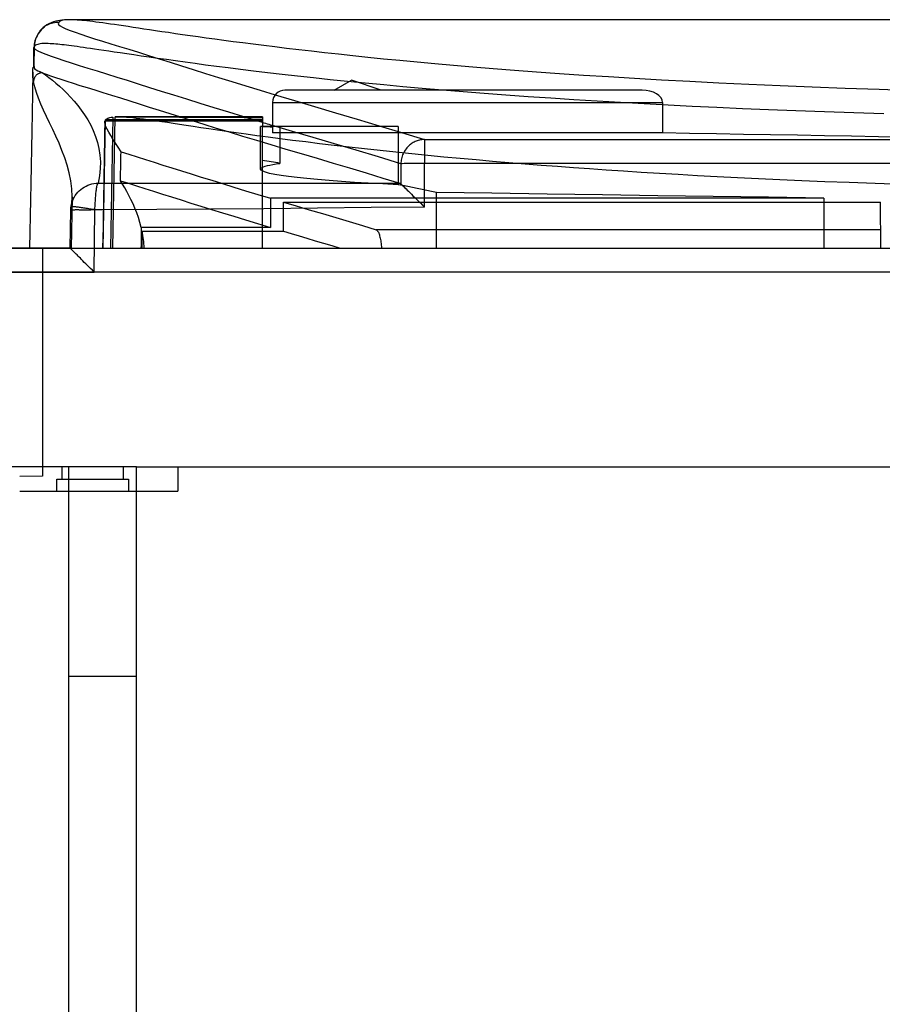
# Model space of a CAD drawing. Header units: millimetres. Extents: x -131 to 262, y -2989 to 324.
# Tile 5 of 11: x -38 to -3, y 283 to 324. Entities that reach past the tile are written whole.
import ezdxf

# ---------------------------------------------------------------- set-up
doc = ezdxf.new("R2010")
doc.units = ezdxf.units.MM
doc.layers.add('MAIN-1', color=7, linetype='Continuous')
doc.layers.add('MAIN-2', color=7, linetype='Continuous')

msp = doc.modelspace()

# ---------------------------------------------------------------- linework, layer by layer
at = {"layer": 'MAIN-1'}
for p, q in [((-36.743, 323.653), (-36.758, 323.643)), ((-36.726, 323.662), (-36.743, 323.653)), ((-36.707, 323.671), (-36.726, 323.662)), ((-36.665, 323.685), (-36.707, 323.671)), ((-36.617, 323.698), (-36.665, 323.685)), ((-36.561, 323.707), (-36.617, 323.698)), ((-36.497, 323.714), (-36.561, 323.707)), ((-36.425, 323.718), (-36.497, 323.714)), ((-36.344, 323.719), (-36.425, 323.718)), ((-37.538, 323.291), (-37.564, 323.261)), ((-37.51, 323.32), (-37.538, 323.291)), ((-37.482, 323.348), (-37.51, 323.32)), ((-37.452, 323.375), (-37.482, 323.348)), ((-37.42, 323.4), (-37.452, 323.375)), ((-37.388, 323.424), (-37.42, 323.4)), ((-37.333, 323.46), (-37.388, 323.424)), ((-37.276, 323.493), (-37.333, 323.46)), ((-37.218, 323.521), (-37.276, 323.493)), ((-37.158, 323.545), (-37.218, 323.521)), ((-37.097, 323.565), (-37.158, 323.545)), ((-37.035, 323.581), (-37.097, 323.565)), ((-36.974, 323.594), (-37.035, 323.581)), ((-36.913, 323.602), (-36.974, 323.594)), ((-36.854, 323.607), (-36.913, 323.602)), ((-36.796, 323.608), (-36.854, 323.607)), ((-36.796, 323.608), (-36.823, 323.569)), ((-36.823, 323.569), (-36.804, 323.523)), ((-36.804, 323.523), (-36.743, 323.471)), ((-36.785, 323.621), (-36.796, 323.608)), ((-36.772, 323.632), (-36.785, 323.621)), ((-36.758, 323.643), (-36.772, 323.632)), ((-36.743, 323.471), (-36.642, 323.413)), ((-36.642, 323.413), (-36.503, 323.349)), ((-36.503, 323.349), (-36.328, 323.278)), ((-36.328, 323.278), (-36.12, 323.202)), ((-36.12, 323.202), (-35.881, 323.12)), ((-35.881, 323.12), (-35.613, 323.032)), ((-35.613, 323.032), (-35.318, 322.938)), ((-35.318, 322.938), (-34.999, 322.837)), ((-34.999, 322.837), (-34.657, 322.731)), ((-37.812, 322.567), (-37.813, 322.573)), ((-37.811, 322.561), (-37.812, 322.567)), ((-37.808, 322.554), (-37.811, 322.561)), ((-37.805, 322.548), (-37.808, 322.554)), ((-37.801, 322.541), (-37.805, 322.548)), ((-37.796, 322.534), (-37.801, 322.541)), ((-37.736, 322.481), (-37.796, 322.534)), ((-37.634, 322.421), (-37.736, 322.481)), ((-34.657, 322.731), (-34.295, 322.619)), ((-34.295, 322.619), (-33.915, 322.501)), ((-33.915, 322.501), (-33.516, 322.377)), ((-37.492, 322.355), (-37.634, 322.421)), ((-37.313, 322.282), (-37.492, 322.355)), ((-37.099, 322.203), (-37.313, 322.282)), ((-36.852, 322.118), (-37.099, 322.203)), ((-36.575, 322.026), (-36.852, 322.118)), ((-36.27, 321.929), (-36.575, 322.026)), ((-33.516, 322.377), (-33.1, 322.247)), ((-33.1, 322.247), (-32.667, 322.111)), ((-32.667, 322.111), (-32.217, 321.969)), ((-37.812, 321.759), (-37.813, 321.759)), ((-37.813, 321.759), (-37.813, 321.758)), ((-37.813, 321.758), (-37.813, 321.757)), ((-37.813, 321.757), (-37.813, 321.756)), ((-37.813, 321.756), (-37.813, 321.756)), ((-37.813, 321.756), (-37.802, 321.72)), ((-37.812, 321.76), (-37.812, 321.759)), ((-37.802, 321.72), (-37.773, 321.689)), ((-37.773, 321.689), (-37.724, 321.656)), ((-37.724, 321.656), (-37.655, 321.62)), ((-37.655, 321.62), (-37.567, 321.582)), ((-35.938, 321.825), (-36.27, 321.929)), ((-35.583, 321.714), (-35.938, 321.825)), ((-35.207, 321.598), (-35.583, 321.714)), ((-32.217, 321.969), (-31.749, 321.822)), ((-31.749, 321.822), (-31.263, 321.669)), ((-31.263, 321.669), (-30.757, 321.509)), ((-37.864, 321.543), (-37.864, 321.556)), ((-37.864, 321.53), (-37.864, 321.543)), ((-37.864, 321.516), (-37.864, 321.53)), ((-37.864, 321.503), (-37.864, 321.516)), ((-37.864, 321.491), (-37.864, 321.503)), ((-37.864, 321.478), (-37.864, 321.491)), ((-37.862, 321.431), (-37.864, 321.478)), ((-37.86, 321.386), (-37.862, 321.431)), ((-37.856, 321.343), (-37.86, 321.386)), ((-37.851, 321.3), (-37.856, 321.343)), ((-37.845, 321.258), (-37.851, 321.3)), ((-37.839, 321.215), (-37.845, 321.258)), ((-37.831, 321.172), (-37.839, 321.215)), ((-37.825, 321.234), (-37.828, 321.213)), ((-37.82, 321.255), (-37.825, 321.234)), ((-37.814, 321.276), (-37.82, 321.255)), ((-37.807, 321.297), (-37.814, 321.276)), ((-37.798, 321.318), (-37.807, 321.297)), ((-37.788, 321.339), (-37.798, 321.318)), ((-37.777, 321.359), (-37.788, 321.339)), ((-37.764, 321.378), (-37.777, 321.359)), ((-37.75, 321.397), (-37.764, 321.378)), ((-37.735, 321.414), (-37.75, 321.397)), ((-37.72, 321.431), (-37.735, 321.414)), ((-37.703, 321.446), (-37.72, 321.431)), ((-37.685, 321.461), (-37.703, 321.446)), ((-37.666, 321.474), (-37.685, 321.461)), ((-37.646, 321.487), (-37.666, 321.474)), ((-37.626, 321.498), (-37.646, 321.487)), ((-37.606, 321.507), (-37.626, 321.498)), ((-37.585, 321.515), (-37.606, 321.507)), ((-37.563, 321.522), (-37.585, 321.515)), ((-37.567, 321.582), (-37.459, 321.537)), ((-37.542, 321.528), (-37.563, 321.522)), ((-37.521, 321.532), (-37.542, 321.528)), ((-37.5, 321.535), (-37.521, 321.532)), ((-37.479, 321.537), (-37.5, 321.535)), ((-37.459, 321.537), (-37.479, 321.537)), ((-37.459, 321.537), (-37.306, 321.476)), ((-37.459, 321.537), (-37.333, 321.446)), ((-37.333, 321.446), (-37.198, 321.345)), ((-37.306, 321.476), (-37.129, 321.411)), ((-37.198, 321.345), (-37.058, 321.235)), ((-37.129, 321.411), (-36.928, 321.341)), ((-37.058, 321.235), (-36.912, 321.114)), ((-36.928, 321.341), (-36.706, 321.266)), ((-36.706, 321.266), (-36.464, 321.188)), ((-34.811, 321.475), (-35.207, 321.598)), ((-34.397, 321.346), (-34.811, 321.475)), ((-33.967, 321.211), (-34.397, 321.346)), ((-30.757, 321.509), (-30.23, 321.344)), ((-30.23, 321.344), (-29.68, 321.174)), ((-25.47, 320.819), (-24.751, 321.234)), ((-23.542, 320.819), (-24.751, 321.234)), ((-37.83, 321.192), (-37.831, 321.172)), ((-37.781, 320.952), (-37.831, 321.172)), ((-37.828, 321.213), (-37.83, 321.192)), ((-37.711, 320.724), (-37.781, 320.952)), ((-36.912, 321.114), (-36.763, 320.985)), ((-36.763, 320.985), (-36.611, 320.845)), ((-36.611, 320.845), (-36.458, 320.696)), ((-36.464, 321.188), (-36.202, 321.105)), ((-36.202, 321.105), (-35.923, 321.017)), ((-35.923, 321.017), (-35.627, 320.925)), ((-35.627, 320.925), (-35.313, 320.828)), ((-35.313, 320.828), (-34.978, 320.724)), ((-33.518, 321.07), (-33.967, 321.211)), ((-33.052, 320.922), (-33.518, 321.07)), ((-32.565, 320.769), (-33.052, 320.922)), ((-29.68, 321.174), (-29.109, 320.997)), ((-29.109, 320.997), (-28.513, 320.815)), ((-28.513, 320.815), (-27.893, 320.628)), ((-12.812, 320.819), (-27.5, 320.819)), ((-37.625, 320.488), (-37.711, 320.724)), ((-37.526, 320.246), (-37.625, 320.488)), ((-36.458, 320.696), (-36.306, 320.537)), ((-36.306, 320.537), (-36.156, 320.369)), ((-34.978, 320.724), (-34.625, 320.615)), ((-34.625, 320.615), (-34.258, 320.5)), ((-34.258, 320.5), (-33.876, 320.379)), ((-32.058, 320.609), (-32.565, 320.769)), ((-31.53, 320.443), (-32.058, 320.609)), ((-30.979, 320.271), (-31.53, 320.443)), ((-37.415, 319.996), (-37.526, 320.246)), ((-36.156, 320.369), (-36.009, 320.191)), ((-36.009, 320.191), (-35.867, 320.003)), ((-35.867, 320.003), (-35.73, 319.805)), ((-33.876, 320.379), (-33.482, 320.255)), ((-33.482, 320.255), (-33.077, 320.127)), ((-33.077, 320.127), (-32.661, 319.996)), ((-30.405, 320.093), (-30.979, 320.271)), ((-29.807, 319.909), (-30.405, 320.093)), ((-28, 320.319), (-28, 319.059)), ((-28, 320.319), (-11.971, 320.319)), ((-11.971, 320.319), (-11.971, 319.059)), ((-37.295, 319.738), (-37.415, 319.996)), ((-37.17, 319.473), (-37.295, 319.738)), ((-35.73, 319.805), (-35.601, 319.598)), ((-35.601, 319.598), (-35.482, 319.382)), ((-34.963, 314.319), (-34.87, 319.596)), ((-34.87, 319.596), (-34.848, 319.621)), ((-34.848, 319.621), (-34.819, 319.644)), ((-34.819, 319.644), (-34.783, 319.663)), ((-34.783, 319.663), (-34.74, 319.68)), ((-34.74, 319.68), (-34.69, 319.694)), ((-34.69, 319.694), (-34.633, 319.704)), ((-34.633, 319.704), (-34.568, 319.712)), ((-34.568, 319.712), (-34.581, 318.942)), ((-34.566, 314.319), (-34.474, 319.718)), ((-34.474, 319.718), (-34.463, 319.718)), ((-34.463, 319.718), (-34.452, 319.718)), ((-34.452, 319.718), (-34.441, 319.719)), ((-34.441, 319.719), (-34.429, 319.719)), ((-34.429, 319.719), (-34.418, 319.719)), ((-34.418, 319.719), (-34.406, 319.719)), ((-34.406, 319.719), (-34.394, 319.719)), ((-34.309, 319.718), (-34.394, 319.719)), ((-28.419, 319.719), (-34.394, 319.719)), ((-34.215, 319.714), (-34.309, 319.718)), ((-34.114, 319.708), (-34.215, 319.714)), ((-34.003, 319.7), (-34.114, 319.708)), ((-33.884, 319.689), (-34.003, 319.7)), ((-33.755, 319.676), (-33.884, 319.689)), ((-33.616, 319.66), (-33.755, 319.676)), ((-33.467, 319.642), (-33.616, 319.66)), ((-33.307, 319.622), (-33.467, 319.642)), ((-33.136, 319.599), (-33.307, 319.622)), ((-32.954, 319.574), (-33.136, 319.599)), ((-32.661, 319.996), (-32.231, 319.86)), ((-32.231, 319.86), (-31.783, 319.719)), ((-29.184, 319.719), (-29.807, 319.909)), ((-28.419, 319.719), (-28.419, 319.306)), ((-37.041, 319.201), (-37.17, 319.473)), ((-36.911, 318.922), (-37.041, 319.201)), ((-35.482, 319.382), (-35.374, 319.155)), ((-34.9, 319.496), (-34.907, 319.076)), ((-34.888, 319.563), (-34.901, 318.814)), ((-34.9, 319.496), (-34.899, 319.508)), ((-34.899, 319.508), (-34.898, 319.52)), ((-34.898, 319.52), (-34.897, 319.531)), ((-34.897, 319.531), (-34.894, 319.542)), ((-34.894, 319.542), (-34.891, 319.553)), ((-34.891, 319.553), (-34.888, 319.563)), ((-34.888, 319.563), (-34.871, 319.563)), ((-32.759, 319.547), (-32.954, 319.574)), ((-32.55, 319.516), (-32.759, 319.547)), ((-32.326, 319.483), (-32.55, 319.516)), ((-32.086, 319.447), (-32.326, 319.483)), ((-31.829, 319.408), (-32.086, 319.447)), ((-31.555, 319.367), (-31.829, 319.408)), ((-31.262, 319.323), (-31.555, 319.367)), ((-30.951, 319.276), (-31.262, 319.323)), ((-30.62, 319.227), (-30.951, 319.276)), ((-30.268, 319.176), (-30.62, 319.227)), ((-28.35, 319.469), (-28.419, 319.489)), ((-28, 319.319), (-28.419, 319.319)), ((-28.28, 319.448), (-28.35, 319.469)), ((-28.211, 319.427), (-28.28, 319.448)), ((-28.141, 319.407), (-28.211, 319.427)), ((-28.071, 319.386), (-28.141, 319.407)), ((-28, 319.365), (-28.071, 319.386)), ((-36.784, 318.636), (-36.911, 318.922)), ((-35.374, 319.155), (-35.28, 318.919)), ((-35.28, 318.919), (-35.202, 318.673)), ((-34.907, 319.076), (-34.915, 318.656)), ((-34.901, 318.814), (-34.914, 318.065)), ((-34.581, 318.942), (-34.594, 318.171)), ((-29.896, 319.122), (-30.268, 319.176)), ((-29.501, 319.066), (-29.896, 319.122)), ((-29.084, 319.008), (-29.501, 319.066)), ((-28.644, 318.948), (-29.084, 319.008)), ((-28.18, 318.886), (-28.644, 318.948)), ((-27.691, 318.821), (-28.18, 318.886)), ((-11.971, 319.059), (-28, 319.059)), ((-27.177, 318.756), (-27.691, 318.821)), ((-36.662, 318.343), (-36.784, 318.636)), ((-35.202, 318.673), (-35.141, 318.418)), ((-35.141, 318.418), (-35.1, 318.152)), ((-34.915, 318.656), (-34.922, 318.235)), ((-26.636, 318.688), (-27.177, 318.756)), ((-26.068, 318.618), (-26.636, 318.688)), ((-25.473, 318.547), (-26.068, 318.618)), ((-24.852, 318.475), (-25.473, 318.547)), ((-24.22, 318.404), (-24.852, 318.475)), ((-23.58, 318.334), (-24.22, 318.404)), ((-36.548, 318.042), (-36.662, 318.343)), ((-36.446, 317.734), (-36.548, 318.042)), ((-35.1, 318.152), (-35.081, 317.878)), ((-34.922, 318.235), (-34.929, 317.815)), ((-34.914, 318.065), (-34.927, 317.316)), ((-34.594, 318.171), (-34.607, 317.401)), ((-22.934, 318.265), (-23.58, 318.334)), ((-22.28, 318.198), (-22.934, 318.265)), ((-21.622, 318.133), (-22.28, 318.198)), ((-20.96, 318.069), (-21.622, 318.133)), ((-20.295, 318.007), (-20.96, 318.069)), ((-19.627, 317.947), (-20.295, 318.007)), ((-36.361, 317.417), (-36.446, 317.734)), ((-35.085, 317.593), (-35.115, 317.299)), ((-35.081, 317.878), (-35.085, 317.593)), ((-34.929, 317.815), (-34.937, 317.378)), ((-18.958, 317.888), (-19.627, 317.947)), ((-18.29, 317.831), (-18.958, 317.888)), ((-17.622, 317.777), (-18.29, 317.831)), ((-16.956, 317.724), (-17.622, 317.777)), ((-16.293, 317.673), (-16.956, 317.724)), ((-15.633, 317.624), (-16.293, 317.673)), ((-14.967, 317.577), (-15.633, 317.624)), ((-14.28, 317.53), (-14.967, 317.577)), ((-36.295, 317.092), (-36.361, 317.417)), ((-35.115, 317.299), (-35.172, 316.995)), ((-34.937, 317.378), (-34.945, 316.941)), ((-34.927, 317.316), (-34.94, 316.567)), ((-34.607, 317.401), (-34.621, 316.63)), ((-13.573, 317.483), (-14.28, 317.53)), ((-12.845, 317.437), (-13.573, 317.483)), ((-12.097, 317.391), (-12.845, 317.437)), ((-11.327, 317.346), (-12.097, 317.391)), ((-10.535, 317.301), (-11.327, 317.346)), ((-9.722, 317.258), (-10.535, 317.301)), ((-8.886, 317.215), (-9.722, 317.258)), ((-8.028, 317.173), (-8.886, 317.215)), ((-7.147, 317.133), (-8.028, 317.173)), ((-36.254, 316.762), (-36.295, 317.092)), ((-36.243, 316.428), (-36.254, 316.762)), ((-35.886, 316.737), (-35.818, 316.789)), ((-35.818, 316.789), (-35.747, 316.835)), ((-35.747, 316.835), (-35.672, 316.876)), ((-35.672, 316.876), (-35.594, 316.911)), ((-35.594, 316.911), (-35.514, 316.94)), ((-35.514, 316.94), (-35.431, 316.964)), ((-35.431, 316.964), (-35.346, 316.981)), ((-35.346, 316.981), (-35.26, 316.991)), ((-35.26, 316.991), (-35.172, 316.995)), ((-35.249, 316.724), (-35.244, 316.761)), ((-35.244, 316.761), (-35.239, 316.794)), ((-35.239, 316.794), (-35.234, 316.823)), ((-35.234, 316.823), (-35.228, 316.85)), ((-35.228, 316.85), (-35.223, 316.876)), ((-35.223, 316.876), (-35.217, 316.9)), ((-35.217, 316.9), (-35.21, 316.922)), ((-35.21, 316.922), (-35.204, 316.941)), ((-35.204, 316.941), (-35.198, 316.957)), ((-35.198, 316.957), (-35.193, 316.97)), ((-35.193, 316.97), (-35.188, 316.979)), ((-35.188, 316.979), (-35.184, 316.986)), ((-35.184, 316.986), (-35.179, 316.991)), ((-35.179, 316.991), (-35.172, 316.995)), ((-35.172, 316.995), (-35.134, 316.995)), ((-35.134, 316.995), (-35.096, 316.995)), ((-35.096, 316.995), (-35.058, 316.995)), ((-35.058, 316.995), (-35.02, 316.995)), ((-35.02, 316.995), (-34.982, 316.995)), ((-34.982, 316.995), (-34.944, 316.995)), ((-34.945, 316.941), (-34.952, 316.504)), ((-6.243, 317.093), (-7.147, 317.133)), ((-5.299, 317.054), (-6.243, 317.093)), ((-4.296, 317.015), (-5.299, 317.054)), ((-3.232, 316.977), (-4.296, 317.015)), ((-2.103, 316.939), (-3.232, 316.977)), ((-36.243, 316.429), (-36.279, 314.319)), ((-36.199, 316.333), (-36.16, 316.41)), ((-36.16, 316.41), (-36.115, 316.484)), ((-36.115, 316.484), (-36.065, 316.553)), ((-36.065, 316.553), (-36.01, 316.619)), ((-36.01, 316.619), (-35.95, 316.681)), ((-35.95, 316.681), (-35.886, 316.737)), ((-35.284, 316.332), (-35.28, 316.4)), ((-35.28, 316.4), (-35.276, 316.465)), ((-35.276, 316.465), (-35.271, 316.525)), ((-35.271, 316.525), (-35.266, 316.582)), ((-35.266, 316.582), (-35.261, 316.635)), ((-35.261, 316.635), (-35.255, 316.682)), ((-35.255, 316.682), (-35.249, 316.724)), ((-34.952, 316.504), (-34.96, 316.067)), ((-34.94, 316.567), (-34.953, 315.817)), ((-34.621, 316.63), (-34.634, 315.86)), ((-36.234, 316.031), (-36.249, 316.033)), ((-36.246, 316.211), (-36.244, 316.218)), ((-36.244, 316.218), (-36.242, 316.225)), ((-36.242, 316.225), (-36.239, 316.232)), ((-36.239, 316.232), (-36.237, 316.24)), ((-36.237, 316.24), (-36.234, 316.247)), ((-36.234, 316.247), (-36.232, 316.254)), ((-36.217, 316.029), (-36.234, 316.031)), ((-36.232, 316.254), (-36.199, 316.333)), ((-36.197, 316.027), (-36.217, 316.029)), ((-36.174, 316.024), (-36.197, 316.027)), ((-36.149, 316.021), (-36.174, 316.024)), ((-36.121, 316.018), (-36.149, 316.021)), ((-36.091, 316.014), (-36.121, 316.018)), ((-36.058, 316.01), (-36.091, 316.014)), ((-36.022, 316.005), (-36.058, 316.01)), ((-35.984, 316), (-36.022, 316.005)), ((-35.943, 315.995), (-35.984, 316)), ((-35.9, 315.989), (-35.943, 315.995)), ((-35.855, 315.983), (-35.9, 315.989)), ((-35.809, 315.977), (-35.855, 315.983)), ((-35.761, 315.97), (-35.809, 315.977)), ((-35.712, 315.962), (-35.761, 315.97)), ((-35.662, 315.954), (-35.712, 315.962)), ((-35.611, 315.946), (-35.662, 315.954)), ((-35.306, 315.97), (-35.303, 316.044)), ((-35.305, 315.896), (-35.306, 315.97)), ((-35.303, 316.044), (-35.299, 316.118)), ((-35.299, 316.118), (-35.293, 316.191)), ((-35.293, 316.191), (-35.288, 316.262)), ((-35.288, 316.262), (-35.284, 316.332)), ((-34.96, 316.067), (-34.968, 315.63)), ((-36.236, 315.889), (-36.252, 315.888)), ((-36.218, 315.889), (-36.236, 315.889)), ((-36.198, 315.889), (-36.218, 315.889)), ((-36.176, 315.89), (-36.198, 315.889)), ((-36.152, 315.89), (-36.176, 315.89)), ((-36.126, 315.891), (-36.152, 315.89)), ((-36.098, 315.891), (-36.126, 315.891)), ((-36.069, 315.891), (-36.098, 315.891)), ((-36.038, 315.891), (-36.069, 315.891)), ((-36.005, 315.891), (-36.038, 315.891)), ((-35.972, 315.891), (-36.005, 315.891)), ((-35.937, 315.89), (-35.972, 315.891)), ((-35.9, 315.89), (-35.937, 315.89)), ((-35.863, 315.889), (-35.9, 315.89)), ((-35.825, 315.889), (-35.863, 315.889)), ((-35.785, 315.889), (-35.825, 315.889)), ((-35.745, 315.889), (-35.785, 315.889)), ((-35.704, 315.889), (-35.745, 315.889)), ((-35.662, 315.889), (-35.704, 315.889)), ((-35.619, 315.888), (-35.662, 315.889)), ((-35.576, 315.888), (-35.619, 315.888)), ((-35.56, 315.937), (-35.611, 315.946)), ((-35.532, 315.889), (-35.576, 315.888)), ((-35.509, 315.929), (-35.56, 315.937)), ((-35.488, 315.89), (-35.532, 315.889)), ((-35.458, 315.92), (-35.509, 315.929)), ((-35.443, 315.891), (-35.488, 315.89)), ((-35.407, 315.912), (-35.458, 315.92)), ((-35.397, 315.893), (-35.443, 315.891)), ((-35.356, 315.904), (-35.407, 315.912)), ((-35.351, 315.895), (-35.397, 315.893)), ((-35.305, 315.896), (-35.356, 315.904)), ((-35.305, 315.896), (-35.351, 315.895)), ((-35.339, 313.337), (-35.305, 315.896)), ((-35.248, 315.896), (-35.305, 315.896)), ((-35.191, 315.896), (-35.248, 315.896)), ((-35.134, 315.896), (-35.191, 315.896)), ((-35.077, 315.897), (-35.134, 315.896)), ((-35.02, 315.897), (-35.077, 315.897)), ((-34.963, 315.897), (-35.02, 315.897)), ((-34.968, 315.63), (-34.975, 315.193)), ((-34.953, 315.817), (-34.967, 315.068)), ((-34.634, 315.86), (-34.647, 315.09)), ((-34.975, 315.193), (-34.983, 314.756)), ((-34.983, 314.756), (-34.991, 314.319)), ((-34.967, 315.068), (-34.98, 314.319)), ((-34.647, 315.09), (-34.66, 314.319)), ((-37.463, 314.319), (-37.463, 305.319)), ((-36.328, 314.319), (-36.329, 314.319)), ((-36.329, 314.319), (-36.329, 314.319)), ((-36.329, 314.319), (-36.329, 314.319)), ((-36.329, 314.319), (-36.329, 314.319)), ((-36.329, 314.319), (-36.329, 314.319)), ((-36.329, 314.319), (-36.329, 314.319)), ((-36.326, 314.318), (-36.328, 314.319)), ((-36.321, 314.314), (-36.326, 314.318)), ((-36.314, 314.307), (-36.321, 314.314)), ((-36.303, 314.297), (-36.314, 314.307)), ((-36.29, 314.284), (-36.303, 314.297)), ((-36.274, 314.269), (-36.29, 314.284)), ((-36.256, 314.251), (-36.274, 314.269)), ((-36.234, 314.23), (-36.256, 314.251)), ((-36.209, 314.206), (-36.234, 314.23)), ((-36.182, 314.179), (-36.209, 314.206)), ((-36.151, 314.148), (-36.182, 314.179)), ((-36.118, 314.115), (-36.151, 314.148)), ((-36.081, 314.079), (-36.118, 314.115)), ((-36.042, 314.039), (-36.081, 314.079)), ((-35.999, 313.997), (-36.042, 314.039)), ((-35.953, 313.951), (-35.999, 313.997)), ((-35.904, 313.902), (-35.953, 313.951)), ((-34.991, 314.319), (-34.991, 314.319)), ((-34.991, 314.319), (-34.99, 314.319)), ((-34.99, 314.319), (-34.989, 314.319)), ((-34.989, 314.319), (-34.986, 314.319)), ((-34.986, 314.319), (-34.983, 314.319)), ((-34.983, 314.319), (-34.98, 314.319)), ((-34.98, 314.319), (-34.963, 314.319)), ((-34.963, 314.319), (-34.66, 314.319)), ((-34.66, 314.319), (-34.566, 314.319)), ((-34.566, 314.319), (-34.467, 314.319)), ((-34.467, 314.319), (-34.355, 314.319)), ((-34.355, 314.319), (-34.231, 314.319)), ((-34.231, 314.319), (-34.093, 314.319)), ((-34.093, 314.319), (-33.941, 314.319)), ((-33.941, 314.319), (-33.775, 314.319)), ((-33.775, 314.319), (-33.593, 314.319)), ((-33.593, 314.319), (-33.396, 314.319)), ((-33.396, 314.319), (-33.182, 314.319)), ((-33.182, 314.319), (-32.951, 314.319)), ((-32.951, 314.319), (-32.703, 314.319)), ((-32.703, 314.319), (-32.437, 314.319)), ((-32.437, 314.319), (-32.153, 314.319)), ((-32.153, 314.319), (-31.849, 314.319)), ((-31.849, 314.319), (-31.525, 314.319)), ((-31.525, 314.319), (-31.181, 314.319)), ((-31.181, 314.319), (-30.816, 314.319)), ((-30.816, 314.319), (-30.429, 314.319)), ((-30.429, 314.319), (-30.021, 314.319)), ((-30.021, 314.319), (-29.59, 314.319)), ((-29.59, 314.319), (-29.135, 314.319)), ((-29.135, 314.319), (-28.657, 314.319)), ((-28.657, 314.319), (-28.154, 314.319)), ((-28.154, 314.319), (-27.627, 314.319)), ((-27.627, 314.319), (-27.074, 314.319)), ((-27.074, 314.319), (-26.5, 314.319)), ((-26.5, 314.319), (-25.912, 314.319)), ((-25.912, 314.319), (-25.309, 314.319)), ((-25.309, 314.319), (-24.691, 314.319)), ((-24.691, 314.319), (-24.058, 314.319)), ((-24.058, 314.319), (-23.412, 314.319)), ((-23.412, 314.319), (-22.752, 314.319)), ((-22.752, 314.319), (-22.079, 314.319)), ((-22.079, 314.319), (-21.393, 314.319)), ((-21.393, 314.319), (-20.695, 314.319)), ((-20.695, 314.319), (-19.984, 314.319)), ((-19.984, 314.319), (-19.261, 314.319)), ((-19.261, 314.319), (-18.526, 314.319)), ((-18.526, 314.319), (-17.78, 314.319)), ((-17.78, 314.319), (-17.022, 314.319)), ((-17.022, 314.319), (-16.237, 314.319)), ((-16.237, 314.319), (-15.422, 314.319)), ((-15.422, 314.319), (-14.576, 314.319)), ((-14.576, 314.319), (-13.699, 314.319)), ((-13.699, 314.319), (-12.789, 314.319)), ((-12.789, 314.319), (-11.847, 314.319)), ((-11.847, 314.319), (-10.87, 314.319)), ((-10.87, 314.319), (-9.86, 314.319)), ((-9.86, 314.319), (-8.814, 314.319)), ((-8.814, 314.319), (-7.733, 314.319)), ((-7.733, 314.319), (-6.617, 314.319)), ((-6.617, 314.319), (-5.478, 314.319)), ((-5.478, 314.319), (-4.313, 314.319)), ((-4.313, 314.319), (-3.124, 314.319)), ((-3.124, 314.319), (-1.909, 314.319)), ((-35.853, 313.85), (-35.904, 313.902)), ((-35.799, 313.795), (-35.853, 313.85)), ((-35.743, 313.737), (-35.799, 313.795)), ((-35.683, 313.677), (-35.743, 313.737)), ((-35.62, 313.614), (-35.683, 313.677)), ((-35.553, 313.548), (-35.62, 313.614)), ((-35.483, 313.48), (-35.553, 313.548)), ((-37.463, 313.337), (-35.339, 313.337)), ((-35.411, 313.409), (-35.483, 313.48)), ((-35.339, 313.337), (-35.411, 313.409)), ((-36.4, 305.319), (-38.9, 305.319)), ((-33.6, 305.319), (-36.4, 305.319)), ((-36.4, 305.319), (-36.4, 253.119)), ((-33.6, 305.319), (3.6, 305.319)), ((-33.6, 253.119), (-33.6, 305.319)), ((-36.4, 296.711), (-33.6, 296.711))]:
    msp.add_line(p, q, dxfattribs=at)
for centre, major_axis, ratio, start_param, end_param in [((-27.5, 320.319), (-0.5, 0), 1, -1.570796, 0), ((-12.812, 320.319), (0.84, 0), 0.595038, 0, 1.570796), ((-90.664, -1342.705), (-2793.809, 0), 0.595039, -1.593228, -1.593078), ((-90.578, -6029.377), (0, -6349.095), 0.859368, 3.120674, 3.127185)]:
    msp.add_ellipse(centre, major_axis=major_axis, ratio=ratio, start_param=start_param, end_param=end_param, dxfattribs=at)
at = {"layer": 'MAIN-2'}
for p, q in [((-36.917, 323.655), (-37.017, 323.625)), ((-36.672, 323.701), (-36.917, 323.655)), ((-36.344, 323.719), (-36.672, 323.701)), ((-36.275, 323.718), (-36.344, 323.719)), ((109.2, 323.719), (-36.344, 323.719)), ((-36.202, 323.716), (-36.275, 323.718)), ((-36.122, 323.712), (-36.202, 323.716)), ((-36.037, 323.706), (-36.122, 323.712)), ((-35.946, 323.699), (-36.037, 323.706)), ((-35.85, 323.69), (-35.946, 323.699)), ((-35.747, 323.68), (-35.85, 323.69)), ((-35.637, 323.668), (-35.747, 323.68)), ((-35.521, 323.655), (-35.637, 323.668)), ((-35.398, 323.64), (-35.521, 323.655)), ((-37.555, 323.251), (-37.605, 323.189)), ((-37.564, 323.261), (-37.604, 323.209)), ((-37.558, 323.27), (-37.57, 323.256)), ((-37.497, 323.335), (-37.558, 323.27)), ((-37.5, 323.31), (-37.555, 323.251)), ((-37.44, 323.365), (-37.5, 323.31)), ((-37.431, 323.395), (-37.497, 323.335)), ((-37.379, 323.413), (-37.44, 323.365)), ((-37.359, 323.451), (-37.431, 323.395)), ((-37.283, 323.501), (-37.359, 323.451)), ((-37.2, 323.548), (-37.283, 323.501)), ((-37.113, 323.588), (-37.2, 323.548)), ((-37.017, 323.625), (-37.113, 323.588)), ((-35.268, 323.623), (-35.398, 323.64)), ((-35.131, 323.605), (-35.268, 323.623)), ((-34.986, 323.585), (-35.131, 323.605)), ((-34.833, 323.563), (-34.986, 323.585)), ((-34.672, 323.54), (-34.833, 323.563)), ((-34.503, 323.516), (-34.672, 323.54)), ((-34.325, 323.49), (-34.503, 323.516)), ((-34.138, 323.462), (-34.325, 323.49)), ((-33.942, 323.433), (-34.138, 323.462)), ((-33.737, 323.402), (-33.942, 323.433)), ((-33.521, 323.37), (-33.737, 323.402)), ((-33.295, 323.336), (-33.521, 323.37)), ((-33.059, 323.301), (-33.295, 323.336)), ((-32.811, 323.264), (-33.059, 323.301)), ((-32.551, 323.226), (-32.811, 323.264)), ((-37.773, 322.849), (-37.802, 322.709)), ((-37.765, 322.857), (-37.778, 322.796)), ((-37.75, 322.92), (-37.773, 322.849)), ((-37.747, 322.918), (-37.765, 322.857)), ((-37.722, 322.989), (-37.75, 322.92)), ((-37.726, 322.979), (-37.747, 322.918)), ((-37.701, 323.038), (-37.726, 322.979)), ((-37.688, 323.058), (-37.722, 322.989)), ((-37.673, 323.097), (-37.701, 323.038)), ((-37.649, 323.125), (-37.688, 323.058)), ((-37.64, 323.154), (-37.673, 323.097)), ((-37.605, 323.189), (-37.649, 323.125)), ((-37.604, 323.209), (-37.64, 323.154)), ((-32.28, 323.186), (-32.551, 323.226)), ((-31.997, 323.144), (-32.28, 323.186)), ((-31.7, 323.102), (-31.997, 323.144)), ((-31.391, 323.057), (-31.7, 323.102)), ((-31.067, 323.012), (-31.391, 323.057)), ((-30.729, 322.964), (-31.067, 323.012)), ((-30.375, 322.916), (-30.729, 322.964)), ((-30.006, 322.866), (-30.375, 322.916)), ((-29.621, 322.814), (-30.006, 322.866)), ((-37.813, 322.573), (-37.812, 322.581)), ((-37.813, 322.472), (-37.813, 322.574)), ((-37.813, 322.369), (-37.813, 322.472)), ((-37.802, 322.709), (-37.812, 322.574)), ((-37.812, 322.581), (-37.81, 322.589)), ((-37.81, 322.589), (-37.806, 322.596)), ((-37.781, 322.646), (-37.808, 322.618)), ((-37.806, 322.596), (-37.801, 322.604)), ((-37.804, 321.809), (-37.797, 322.618)), ((-37.801, 322.604), (-37.794, 322.611)), ((-37.794, 322.676), (-37.797, 322.618)), ((-37.788, 322.736), (-37.794, 322.676)), ((-37.794, 322.611), (-37.785, 322.618)), ((-37.778, 322.796), (-37.788, 322.736)), ((-37.747, 322.669), (-37.781, 322.646)), ((-37.707, 322.689), (-37.747, 322.669)), ((-37.661, 322.705), (-37.707, 322.689)), ((-37.61, 322.717), (-37.661, 322.705)), ((-37.554, 322.726), (-37.61, 322.717)), ((-37.494, 322.733), (-37.554, 322.726)), ((-37.43, 322.736), (-37.494, 322.733)), ((-37.364, 322.738), (-37.43, 322.736)), ((-37.294, 322.737), (-37.364, 322.738)), ((-37.223, 322.735), (-37.294, 322.737)), ((-37.149, 322.731), (-37.223, 322.735)), ((-37.073, 322.726), (-37.149, 322.731)), ((-36.995, 322.721), (-37.073, 322.726)), ((-36.916, 322.714), (-36.995, 322.721)), ((-36.835, 322.707), (-36.916, 322.714)), ((-36.751, 322.698), (-36.835, 322.707)), ((-36.664, 322.689), (-36.751, 322.698)), ((-36.574, 322.679), (-36.664, 322.689)), ((-36.479, 322.668), (-36.574, 322.679)), ((-36.379, 322.655), (-36.479, 322.668)), ((-36.274, 322.642), (-36.379, 322.655)), ((-36.162, 322.627), (-36.274, 322.642)), ((-36.043, 322.611), (-36.162, 322.627)), ((-35.917, 322.593), (-36.043, 322.611)), ((-35.782, 322.574), (-35.917, 322.593)), ((-35.638, 322.554), (-35.782, 322.574)), ((-35.484, 322.532), (-35.638, 322.554)), ((-35.318, 322.508), (-35.484, 322.532)), ((-35.14, 322.482), (-35.318, 322.508)), ((-34.947, 322.453), (-35.14, 322.482)), ((-34.738, 322.422), (-34.947, 322.453)), ((-29.219, 322.762), (-29.621, 322.814)), ((-28.799, 322.708), (-29.219, 322.762)), ((-28.361, 322.652), (-28.799, 322.708)), ((-27.903, 322.596), (-28.361, 322.652)), ((-27.426, 322.538), (-27.903, 322.596)), ((-26.927, 322.479), (-27.426, 322.538)), ((-26.407, 322.419), (-26.927, 322.479)), ((-37.813, 322.267), (-37.813, 322.369)), ((-37.813, 322.165), (-37.813, 322.267)), ((-37.813, 322.063), (-37.813, 322.165)), ((-37.813, 321.961), (-37.813, 322.063)), ((-34.512, 322.388), (-34.738, 322.422)), ((-34.266, 322.351), (-34.512, 322.388)), ((-33.999, 322.311), (-34.266, 322.351)), ((-33.711, 322.268), (-33.999, 322.311)), ((-33.403, 322.223), (-33.711, 322.268)), ((-33.076, 322.175), (-33.403, 322.223)), ((-32.73, 322.126), (-33.076, 322.175)), ((-32.368, 322.075), (-32.73, 322.126)), ((-31.991, 322.022), (-32.368, 322.075)), ((-25.863, 322.357), (-26.407, 322.419)), ((-25.296, 322.295), (-25.863, 322.357)), ((-24.703, 322.232), (-25.296, 322.295)), ((-24.085, 322.168), (-24.703, 322.232)), ((-23.439, 322.102), (-24.085, 322.168)), ((-22.766, 322.037), (-23.439, 322.102)), ((-22.062, 321.97), (-22.766, 322.037)), ((-37.863, 321.597), (-37.861, 321.638)), ((-37.861, 321.638), (-37.858, 321.677)), ((-37.858, 321.677), (-37.855, 321.713)), ((-37.855, 321.713), (-37.851, 321.743)), ((-37.851, 321.743), (-37.846, 321.767)), ((-37.823, 321.767), (-37.812, 321.762)), ((-37.813, 321.859), (-37.813, 321.961)), ((-37.813, 321.757), (-37.813, 321.859)), ((-37.811, 321.77), (-37.812, 321.767)), ((-37.812, 321.767), (-37.812, 321.766)), ((-37.812, 321.766), (-37.812, 321.765)), ((-37.812, 321.765), (-37.812, 321.764)), ((-37.812, 321.764), (-37.812, 321.762)), ((-37.812, 321.762), (-37.812, 321.761)), ((-37.812, 321.761), (-37.812, 321.76)), ((-37.81, 321.78), (-37.811, 321.774)), ((-37.811, 321.774), (-37.811, 321.77)), ((-37.809, 321.786), (-37.81, 321.78)), ((-37.808, 321.79), (-37.809, 321.786)), ((-37.806, 321.793), (-37.808, 321.79)), ((-37.806, 321.793), (-37.804, 321.799)), ((-37.804, 321.799), (-37.802, 321.803)), ((-37.802, 321.803), (-37.799, 321.804)), ((-37.799, 321.804), (-37.796, 321.803)), ((-37.796, 321.803), (-37.793, 321.804)), ((-37.793, 321.804), (-37.789, 321.807)), ((-37.789, 321.807), (-37.785, 321.809)), ((-31.598, 321.968), (-31.991, 322.022)), ((-31.188, 321.912), (-31.598, 321.968)), ((-30.758, 321.855), (-31.188, 321.912)), ((-30.306, 321.796), (-30.758, 321.855)), ((-29.828, 321.734), (-30.306, 321.796)), ((-29.322, 321.67), (-29.828, 321.734)), ((-28.783, 321.604), (-29.322, 321.67)), ((-21.328, 321.903), (-22.062, 321.97)), ((-20.562, 321.836), (-21.328, 321.903)), ((-19.762, 321.768), (-20.562, 321.836)), ((-18.927, 321.7), (-19.762, 321.768)), ((-18.056, 321.632), (-18.927, 321.7)), ((-17.148, 321.564), (-18.056, 321.632)), ((-37.864, 321.555), (-37.879, 320.708)), ((-37.864, 321.556), (-37.863, 321.597)), ((-28.213, 321.536), (-28.783, 321.604)), ((-27.612, 321.466), (-28.213, 321.536)), ((-26.981, 321.395), (-27.612, 321.466)), ((-26.321, 321.323), (-26.981, 321.395)), ((-25.635, 321.251), (-26.321, 321.323)), ((-24.923, 321.178), (-25.635, 321.251)), ((-16.201, 321.497), (-17.148, 321.564)), ((-15.214, 321.43), (-16.201, 321.497)), ((-14.186, 321.364), (-15.214, 321.43)), ((-13.117, 321.298), (-14.186, 321.364)), ((-12.006, 321.234), (-13.117, 321.298)), ((-10.852, 321.172), (-12.006, 321.234)), ((-27.5, 320.819), (-27.5, 320.819)), ((-25.47, 320.819), (-25.47, 320.819)), ((-24.189, 321.105), (-24.923, 321.178)), ((-23.432, 321.033), (-24.189, 321.105)), ((-22.651, 320.961), (-23.432, 321.033)), ((-21.848, 320.89), (-22.651, 320.961)), ((-21.021, 320.82), (-21.848, 320.89)), ((-20.172, 320.75), (-21.021, 320.82)), ((-9.655, 321.111), (-10.852, 321.172)), ((-8.416, 321.053), (-9.655, 321.111)), ((-7.136, 320.996), (-8.416, 321.053)), ((-5.814, 320.942), (-7.136, 320.996)), ((-4.454, 320.891), (-5.814, 320.942)), ((-3.057, 320.844), (-4.454, 320.891)), ((-1.625, 320.799), (-3.057, 320.844)), ((-37.879, 320.708), (-37.894, 319.861)), ((-27.893, 320.628), (-27.1, 320.39)), ((-19.3, 320.682), (-20.172, 320.75)), ((-18.406, 320.615), (-19.3, 320.682)), ((-17.493, 320.55), (-18.406, 320.615)), ((-16.562, 320.487), (-17.493, 320.55)), ((-15.616, 320.425), (-16.562, 320.487)), ((-14.659, 320.365), (-15.616, 320.425)), ((-28, 320.319), (-28, 320.319)), ((-27.1, 320.39), (-26.272, 320.144)), ((-26.272, 320.144), (-25.413, 319.89)), ((-13.693, 320.308), (-14.659, 320.365)), ((-12.722, 320.253), (-13.693, 320.308)), ((-11.742, 320.2), (-12.722, 320.253)), ((-10.746, 320.15), (-11.742, 320.2)), ((-9.73, 320.101), (-10.746, 320.15)), ((-8.686, 320.055), (-9.73, 320.101)), ((-7.606, 320.01), (-8.686, 320.055)), ((-6.482, 319.966), (-7.606, 320.01)), ((-37.894, 319.861), (-37.906, 319.142)), ((-28.419, 319.596), (-34.87, 319.596)), ((-31.783, 319.719), (-31.314, 319.572)), ((-29.059, 319.681), (-29.184, 319.719)), ((-28.933, 319.643), (-29.059, 319.681)), ((-28.806, 319.605), (-28.933, 319.643)), ((-28.678, 319.567), (-28.806, 319.605)), ((-25.413, 319.89), (-24.529, 319.627)), ((-24.529, 319.627), (-23.622, 319.356)), ((-5.312, 319.923), (-6.482, 319.966)), ((-4.104, 319.883), (-5.312, 319.923)), ((-2.868, 319.844), (-4.104, 319.883)), ((-34.889, 319.414), (-34.9, 319.496)), ((-34.858, 319.318), (-34.889, 319.414)), ((-34.871, 319.563), (-28.419, 319.563)), ((-34.807, 319.209), (-34.858, 319.318)), ((-34.74, 319.087), (-34.807, 319.209)), ((-31.314, 319.572), (-30.825, 319.42)), ((-30.825, 319.42), (-30.316, 319.262)), ((-30.316, 319.262), (-29.787, 319.099)), ((-28.549, 319.528), (-28.678, 319.567)), ((-28.419, 319.489), (-28.549, 319.528)), ((-28.419, 319.319), (-28.5, 319.319)), ((-28.5, 317.57), (-28.5, 319.319)), ((-28.419, 314.319), (-28.419, 319.306)), ((-27.181, 319.123), (-28, 319.365)), ((-27.701, 319.319), (-28, 319.319)), ((-27.701, 319.319), (-27.701, 317.809)), ((-22.839, 319.319), (-27.701, 319.319)), ((-23.622, 319.356), (-22.698, 319.077)), ((-22.839, 319.319), (-22.839, 316.931)), ((-37.906, 319.142), (-37.919, 318.423)), ((-34.658, 318.953), (-34.74, 319.087)), ((-34.564, 318.805), (-34.658, 318.953)), ((-34.461, 318.644), (-34.564, 318.805)), ((-29.787, 319.099), (-29.237, 318.932)), ((-29.237, 318.932), (-28.664, 318.758)), ((-26.332, 318.872), (-27.181, 319.123)), ((-25.459, 318.614), (-26.332, 318.872)), ((-22.698, 319.077), (-21.759, 318.789)), ((-21.841, 318.784), (-21.883, 318.779)), ((-21.8, 318.788), (-21.841, 318.784)), ((-21.759, 318.789), (-21.8, 318.788)), ((-21.759, 318.789), (2.768, 318.789)), ((-37.919, 318.423), (-37.931, 317.704)), ((-34.349, 318.471), (-34.461, 318.644)), ((-34.232, 318.284), (-34.349, 318.471)), ((-28.664, 318.758), (-28.069, 318.58)), ((-28.069, 318.58), (-27.455, 318.397)), ((-27.455, 318.397), (-26.824, 318.21)), ((-24.565, 318.348), (-25.459, 318.614)), ((-22.516, 318.401), (-22.55, 318.355)), ((-22.48, 318.446), (-22.516, 318.401)), ((-22.442, 318.488), (-22.48, 318.446)), ((-22.409, 318.521), (-22.442, 318.488)), ((-22.374, 318.552), (-22.409, 318.521)), ((-22.337, 318.582), (-22.374, 318.552)), ((-22.3, 318.61), (-22.337, 318.582)), ((-22.261, 318.636), (-22.3, 318.61)), ((-22.22, 318.661), (-22.261, 318.636)), ((-22.179, 318.683), (-22.22, 318.661)), ((-22.138, 318.703), (-22.179, 318.683)), ((-22.096, 318.721), (-22.138, 318.703)), ((-22.053, 318.737), (-22.096, 318.721)), ((-22.01, 318.75), (-22.053, 318.737)), ((-21.968, 318.762), (-22.01, 318.75)), ((-21.925, 318.771), (-21.968, 318.762)), ((-21.883, 318.779), (-21.925, 318.771)), ((-34.239, 317.943), (-34.235, 318.114)), ((-34.235, 318.114), (-34.232, 318.284)), ((-34.232, 318.284), (-33.908, 318.182)), ((-33.908, 318.182), (-33.575, 318.077)), ((-33.575, 318.077), (-33.232, 317.969)), ((-26.824, 318.21), (-26.176, 318.018)), ((-26.176, 318.018), (-25.515, 317.821)), ((-23.653, 318.073), (-24.565, 318.348)), ((-22.729, 317.789), (-23.653, 318.073)), ((-22.704, 317.999), (-22.715, 317.946)), ((-22.691, 318.051), (-22.704, 317.999)), ((-22.675, 318.104), (-22.691, 318.051)), ((-22.656, 318.156), (-22.675, 318.104)), ((-22.634, 318.207), (-22.656, 318.156)), ((-22.609, 318.258), (-22.634, 318.207)), ((-22.581, 318.307), (-22.609, 318.258)), ((-22.55, 318.355), (-22.581, 318.307)), ((-37.931, 317.704), (-37.944, 316.984)), ((-34.25, 317.432), (-34.246, 317.602)), ((-34.246, 317.602), (-34.243, 317.773)), ((-34.243, 317.773), (-34.239, 317.943)), ((-33.232, 317.969), (-32.878, 317.857)), ((-32.878, 317.857), (-32.514, 317.741)), ((-32.514, 317.741), (-32.138, 317.622)), ((-32.138, 317.622), (-31.75, 317.5)), ((-28.5, 317.57), (-28.492, 317.594)), ((-28.477, 317.528), (-28.5, 317.57)), ((-28.492, 317.594), (-28.469, 317.619)), ((-28.469, 317.619), (-28.429, 317.643)), ((-28.429, 317.643), (-28.374, 317.667)), ((-28.374, 317.667), (-28.305, 317.691)), ((-28.305, 317.691), (-28.215, 317.715)), ((-28.215, 317.715), (-28.111, 317.739)), ((-28.111, 317.739), (-27.991, 317.763)), ((-27.991, 317.763), (-27.854, 317.786)), ((-27.854, 317.786), (-27.701, 317.809)), ((-25.515, 317.821), (-24.841, 317.619)), ((-24.841, 317.619), (-24.157, 317.413)), ((-22.727, 317.843), (-22.729, 317.792)), ((-22.729, 317.791), (-22.726, 316.963)), ((-22.722, 317.894), (-22.727, 317.843)), ((-22.715, 317.946), (-22.722, 317.894)), ((-21.759, 317.81), (107.974, 317.809)), ((-21.753, 316.008), (-21.758, 317.81)), ((-34.258, 317.091), (-34.254, 317.262)), ((-34.254, 317.262), (-34.25, 317.432)), ((-31.75, 317.5), (-31.349, 317.375)), ((-31.349, 317.375), (-30.935, 317.245)), ((-30.935, 317.245), (-30.505, 317.112)), ((-28.407, 317.486), (-28.477, 317.528)), ((-28.29, 317.442), (-28.407, 317.486)), ((-28.126, 317.398), (-28.29, 317.442)), ((-27.914, 317.354), (-28.126, 317.398)), ((-27.655, 317.31), (-27.914, 317.354)), ((-27.349, 317.267), (-27.655, 317.31)), ((-26.995, 317.224), (-27.349, 317.267)), ((-26.596, 317.182), (-26.995, 317.224)), ((-26.157, 317.141), (-26.596, 317.182)), ((-24.157, 317.413), (-23.465, 317.203)), ((-23.465, 317.203), (-22.765, 316.988)), ((-37.944, 316.984), (-37.956, 316.318)), ((-34.944, 316.995), (-32.914, 316.994)), ((-34.258, 317.091), (-33.933, 316.989)), ((-34.171, 316.95), (-34.258, 317.091)), ((-34.084, 316.802), (-34.171, 316.95)), ((-33.996, 316.647), (-34.084, 316.802)), ((-33.933, 316.989), (-33.599, 316.883)), ((-33.599, 316.883), (-33.254, 316.774)), ((-33.254, 316.774), (-32.899, 316.662)), ((-32.914, 316.994), (-30.884, 316.993)), ((-30.884, 316.993), (-28.854, 316.992)), ((-30.505, 317.112), (-30.059, 316.974)), ((-30.059, 316.974), (-29.596, 316.832)), ((-29.596, 316.832), (-29.115, 316.685)), ((-28.854, 316.992), (-26.825, 316.991)), ((-26.825, 316.991), (-24.795, 316.989)), ((-25.682, 317.102), (-26.157, 317.141)), ((-25.173, 317.064), (-25.682, 317.102)), ((-24.635, 317.028), (-25.173, 317.064)), ((-24.795, 316.989), (-22.765, 316.988)), ((-24.072, 316.994), (-24.635, 317.028)), ((-23.475, 316.962), (-24.072, 316.994)), ((-22.839, 316.931), (-23.475, 316.962)), ((-22.765, 316.988), (-22.76, 316.986)), ((-22.76, 316.986), (-22.754, 316.983)), ((-22.754, 316.983), (-22.748, 316.98)), ((-22.748, 316.98), (-22.743, 316.977)), ((-22.743, 316.977), (-22.737, 316.973)), ((-22.737, 316.973), (-22.732, 316.968)), ((-22.732, 316.968), (-22.726, 316.963)), ((-22.726, 316.963), (-22.709, 316.947)), ((-22.709, 316.947), (-22.688, 316.926)), ((-22.688, 316.926), (-22.662, 316.901)), ((-22.662, 316.901), (-22.632, 316.872)), ((-22.632, 316.872), (-22.598, 316.839)), ((-22.598, 316.839), (-22.559, 316.801)), ((-22.559, 316.801), (-22.515, 316.758)), ((-22.515, 316.758), (-22.467, 316.711)), ((-36.243, 316.427), (-36.248, 316.334)), ((-36.245, 316.338), (-36.243, 316.426)), ((-36.243, 316.427), (-36.243, 316.428)), ((-36.243, 316.428), (-36.243, 316.428)), ((-36.243, 316.428), (-36.243, 316.428)), ((-36.243, 316.426), (-36.243, 316.427)), ((-36.243, 316.427), (-36.243, 316.427)), ((-36.243, 316.426), (-36.243, 316.426)), ((-33.909, 316.486), (-33.996, 316.647)), ((-33.824, 316.319), (-33.909, 316.486)), ((-32.899, 316.662), (-32.532, 316.546)), ((-32.532, 316.546), (-32.154, 316.426)), ((-32.154, 316.426), (-31.765, 316.303)), ((-29.115, 316.685), (-28.614, 316.534)), ((-28.614, 316.534), (-28.094, 316.378)), ((-5.341, 316.378), (-28.094, 316.378)), ((-28.094, 316.378), (-28.094, 315.175)), ((-22.467, 316.711), (-22.414, 316.66)), ((-22.414, 316.66), (-22.357, 316.604)), ((-22.357, 316.604), (-22.296, 316.543)), ((-22.296, 316.543), (-22.23, 316.479)), ((-22.23, 316.479), (-22.16, 316.41)), ((-22.16, 316.41), (-22.086, 316.337)), ((-18.991, 316.579), (-21.266, 316.612)), ((-21.266, 314.319), (-21.266, 316.612)), ((-16.716, 316.546), (-18.991, 316.579)), ((-14.441, 316.512), (-16.716, 316.546)), ((-12.166, 316.479), (-14.441, 316.512)), ((-9.891, 316.445), (-12.166, 316.479)), ((-7.616, 316.412), (-9.891, 316.445)), ((-5.341, 316.378), (-7.616, 316.412)), ((-5.341, 316.378), (-5.341, 314.319)), ((-37.956, 316.318), (-37.967, 315.652)), ((-36.301, 315.884), (-36.284, 315.977)), ((-36.297, 315.959), (-36.299, 315.933)), ((-36.298, 315.948), (-36.296, 315.97)), ((-36.295, 315.985), (-36.297, 315.959)), ((-36.296, 315.97), (-36.294, 315.991)), ((-36.292, 316.009), (-36.295, 315.985)), ((-36.294, 315.991), (-36.291, 316.013)), ((-36.288, 316.034), (-36.292, 316.009)), ((-36.291, 316.013), (-36.288, 316.034)), ((-36.281, 316.079), (-36.288, 316.035)), ((-36.288, 316.034), (-36.287, 316.042)), ((-36.287, 316.035), (-36.288, 316.035)), ((-36.288, 316.035), (-36.288, 316.034)), ((-36.288, 316.034), (-36.288, 316.034)), ((-36.288, 316.034), (-36.288, 316.034)), ((-36.288, 316.034), (-36.288, 316.034)), ((-36.288, 316.034), (-36.288, 316.034)), ((-36.288, 316.034), (-36.288, 316.034)), ((-36.288, 316.034), (-36.288, 316.034)), ((-36.288, 316.034), (-36.288, 316.034)), ((-36.288, 316.034), (-36.288, 316.034)), ((-36.288, 316.034), (-36.288, 316.034)), ((-36.288, 316.034), (-36.288, 316.034)), ((-36.288, 316.034), (-36.288, 316.034)), ((-36.287, 316.042), (-36.286, 316.05)), ((-36.284, 316.035), (-36.287, 316.035)), ((-36.286, 316.05), (-36.284, 316.058)), ((-36.284, 315.977), (-36.27, 316.07)), ((-36.284, 316.058), (-36.283, 316.066)), ((-36.279, 316.035), (-36.284, 316.035)), ((-36.283, 316.066), (-36.282, 316.073)), ((-36.282, 316.073), (-36.28, 316.081)), ((-36.271, 316.122), (-36.281, 316.079)), ((-36.274, 316.114), (-36.28, 316.081)), ((-36.28, 316.081), (-36.276, 316.103)), ((-36.271, 316.035), (-36.279, 316.035)), ((-36.276, 316.103), (-36.271, 316.125)), ((-36.268, 316.147), (-36.274, 316.114)), ((-36.259, 316.169), (-36.271, 316.122)), ((-36.271, 316.125), (-36.265, 316.146)), ((-36.261, 316.034), (-36.271, 316.035)), ((-36.27, 316.07), (-36.259, 316.16)), ((-36.263, 316.179), (-36.268, 316.147)), ((-36.265, 316.146), (-36.259, 316.168)), ((-36.256, 316.24), (-36.263, 316.179)), ((-36.249, 316.033), (-36.261, 316.034)), ((-36.259, 316.16), (-36.251, 316.25)), ((-36.248, 316.207), (-36.259, 316.169)), ((-36.259, 316.168), (-36.253, 316.19)), ((-36.248, 316.334), (-36.256, 316.24)), ((-36.253, 316.19), (-36.246, 316.211)), ((-36.251, 316.25), (-36.245, 316.338)), ((-36.24, 316.23), (-36.248, 316.207)), ((-36.232, 316.254), (-36.24, 316.23)), ((-33.741, 316.145), (-33.824, 316.319)), ((-33.662, 315.964), (-33.741, 316.145)), ((-33.587, 315.776), (-33.662, 315.964)), ((-31.765, 316.303), (-31.362, 316.177)), ((-31.362, 316.177), (-30.946, 316.047)), ((-30.946, 316.047), (-30.515, 315.913)), ((-26.156, 315.964), (-28.358, 315.944)), ((-27.555, 316.217), (-3.009, 316.217)), ((-27.555, 315.015), (-27.555, 316.217)), ((-27.555, 316.217), (-27.028, 316.06)), ((-27.028, 316.06), (-26.494, 315.902)), ((-23.954, 315.986), (-26.156, 315.964)), ((-21.753, 316.008), (-23.954, 315.986)), ((-22.086, 316.337), (-22.008, 316.26)), ((-22.008, 316.26), (-21.926, 316.18)), ((-21.926, 316.18), (-21.841, 316.095)), ((-21.841, 316.095), (-21.753, 316.008)), ((-2.996, 314.319), (-3.009, 316.217)), ((-37.967, 315.652), (-37.979, 314.985)), ((-36.329, 314.319), (-36.301, 315.884)), ((-36.329, 314.319), (-36.301, 315.884)), ((-36.301, 315.904), (-36.3, 315.926)), ((-36.3, 315.909), (-36.301, 315.884)), ((-36.301, 315.884), (-36.301, 315.904)), ((-36.298, 315.885), (-36.301, 315.884)), ((-36.301, 315.884), (-36.301, 315.884)), ((-36.301, 315.884), (-36.301, 315.884)), ((-36.301, 315.884), (-36.301, 315.884)), ((-36.301, 315.884), (-36.301, 315.884)), ((-36.301, 315.884), (-36.301, 315.884)), ((-36.301, 315.884), (-36.301, 315.884)), ((-36.301, 315.884), (-36.301, 315.884)), ((-36.301, 315.884), (-36.301, 315.884)), ((-36.301, 315.884), (-36.301, 315.884)), ((-36.301, 315.884), (-36.301, 315.884)), ((-36.301, 315.884), (-36.301, 315.884)), ((-36.301, 315.884), (-36.301, 315.884)), ((-36.3, 315.926), (-36.298, 315.948)), ((-36.299, 315.933), (-36.3, 315.909)), ((-36.293, 315.886), (-36.298, 315.885)), ((-36.286, 315.886), (-36.293, 315.886)), ((-36.277, 315.887), (-36.286, 315.886)), ((-36.266, 315.888), (-36.277, 315.887)), ((-36.252, 315.888), (-36.266, 315.888)), ((-32.762, 315.909), (-34.963, 315.897)), ((-33.517, 315.582), (-33.587, 315.776)), ((-33.454, 315.382), (-33.517, 315.582)), ((-30.56, 315.925), (-32.762, 315.909)), ((-28.358, 315.944), (-30.56, 315.925)), ((-30.515, 315.913), (-30.067, 315.774)), ((-30.067, 315.774), (-29.602, 315.632)), ((-29.602, 315.632), (-29.119, 315.484)), ((-26.494, 315.902), (-25.953, 315.741)), ((-25.953, 315.741), (-25.406, 315.578)), ((-25.406, 315.578), (-24.855, 315.413)), ((-33.399, 315.175), (-33.454, 315.382)), ((-33.399, 315.175), (-33.401, 315.053)), ((-28.094, 315.175), (-33.399, 315.175)), ((-29.119, 315.484), (-28.617, 315.332)), ((-28.617, 315.332), (-28.094, 315.175)), ((-24.855, 315.413), (-24.302, 315.246)), ((-24.302, 315.246), (-23.746, 315.077)), ((-37.979, 314.985), (-37.991, 314.319)), ((-33.405, 314.808), (-33.407, 314.686)), ((-33.403, 314.931), (-33.405, 314.808)), ((-33.401, 315.053), (-33.403, 314.931)), ((-33.363, 315.015), (-33.375, 314.319)), ((-33.363, 315.015), (-27.555, 315.015)), ((-27.555, 315.015), (-27.239, 314.92)), ((-27.239, 314.92), (-26.916, 314.824)), ((-26.916, 314.824), (-26.588, 314.727)), ((-23.746, 315.077), (-23.73, 315.07)), ((-3.001, 315.077), (-23.746, 315.077)), ((-23.73, 315.07), (-23.714, 315.059)), ((-23.714, 315.059), (-23.698, 315.043)), ((-23.698, 315.043), (-23.683, 315.024)), ((-23.683, 315.024), (-23.668, 315)), ((-23.668, 315), (-23.653, 314.973)), ((-23.653, 314.973), (-23.639, 314.941)), ((-23.639, 314.941), (-23.625, 314.906)), ((-23.625, 314.906), (-23.612, 314.867)), ((-23.612, 314.867), (-23.6, 314.825)), ((-23.6, 314.825), (-23.588, 314.779)), ((-23.588, 314.779), (-23.577, 314.73)), ((-33.412, 314.441), (-33.414, 314.319)), ((-33.409, 314.564), (-33.412, 314.441)), ((-33.407, 314.686), (-33.409, 314.564)), ((-26.588, 314.727), (-26.254, 314.627)), ((-26.254, 314.627), (-25.915, 314.526)), ((-25.915, 314.526), (-25.57, 314.424)), ((-25.57, 314.424), (-25.221, 314.319)), ((-23.577, 314.73), (-23.567, 314.678)), ((-23.567, 314.678), (-23.557, 314.624)), ((-23.557, 314.624), (-23.549, 314.567)), ((-23.549, 314.567), (-23.542, 314.508)), ((-23.542, 314.508), (-23.535, 314.446)), ((-23.535, 314.446), (-23.529, 314.384)), ((-23.529, 314.384), (-23.525, 314.319)), ((-95.997, 314.319), (208.187, 314.319)), ((-36.329, 314.319), (-95.997, 314.319)), ((-37.991, 314.319), (-37.979, 314.319)), ((-37.979, 314.319), (-37.939, 314.319)), ((-37.939, 314.319), (-37.871, 314.319)), ((-37.871, 314.319), (-37.77, 314.319)), ((-37.77, 314.319), (-37.635, 314.319)), ((-37.635, 314.319), (-37.464, 314.319)), ((-37.463, 314.319), (-37.463, 314.319)), ((-37.463, 314.319), (-37.463, 314.319)), ((-37.463, 314.319), (-37.463, 314.319)), ((-36.329, 314.319), (-36.329, 314.319)), ((-36.329, 314.319), (-36.329, 314.319)), ((-36.329, 314.319), (-36.329, 314.319)), ((-36.329, 314.319), (-36.329, 314.319)), ((-36.329, 314.319), (-36.329, 314.319)), ((-36.329, 314.319), (-36.329, 314.319)), ((-28.419, 314.319), (-28.419, 314.319)), ((-28.419, 314.319), (-28.419, 314.319)), ((-28.419, 314.319), (-28.419, 314.319)), ((-2.996, 314.319), (-2.996, 314.319)), ((208.187, 313.337), (-95.997, 313.337)), ((-91.225, 313.337), (-37.463, 313.337)), ((-37.463, 305.319), (-37.463, 304.945)), ((-37.463, 305.319), (-37.463, 305.319)), ((-37.463, 305.319), (-37.463, 305.319)), ((-36.65, 304.819), (-36.65, 305.319)), ((-36.4, 305.319), (-36.4, 305.319)), ((-34.15, 305.319), (-34.15, 304.819)), ((-33.6, 305.319), (-33.6, 305.319)), ((-31.9, 305.319), (-31.9, 304.319)), ((-2.933, 305.319), (-2.933, 305.319)), ((-37.463, 304.945), (-38.4, 304.929)), ((-37.463, 304.945), (-37.463, 304.945)), ((-36.875, 304.819), (-33.925, 304.819)), ((-36.875, 304.319), (-36.875, 304.819)), ((-33.925, 304.819), (-33.925, 304.319)), ((-38.4, 304.319), (-31.9, 304.319))]:
    msp.add_line(p, q, dxfattribs=at)
for centre, major_axis, ratio, start_param, end_param in [((-36.548, -3005.102), (0, 3324.821), 0.707107, -0.003457, -0.000882), ((-39.376, -3005.07), (0, 3324.789), 0.707107, -0.004661, -0.002085), ((-21.759, 317.792), (0, -1), 0.000012, -3.059434, -1.588083), ((-51.078, -1485.411), (0, -1805.13), 0.281602, 3.095588, 3.097002), ((-21.759, 317.792), (1, 0.004), 0.017452, 1.587788, 2.895597), ((-21.759, 317.792), (1, 0.004), 0.017452, 1.570239, 1.587788), ((-51.074, -1485.128), (0, -1804.847), 0.281602, 3.08291, 3.086009), ((-721.387, -50.19), (-687.711, -366.075), 0.063743, 3.110032, 3.123163)]:
    msp.add_ellipse(centre, major_axis=major_axis, ratio=ratio, start_param=start_param, end_param=end_param, dxfattribs=at)

doc.saveas('drawing.dxf')
